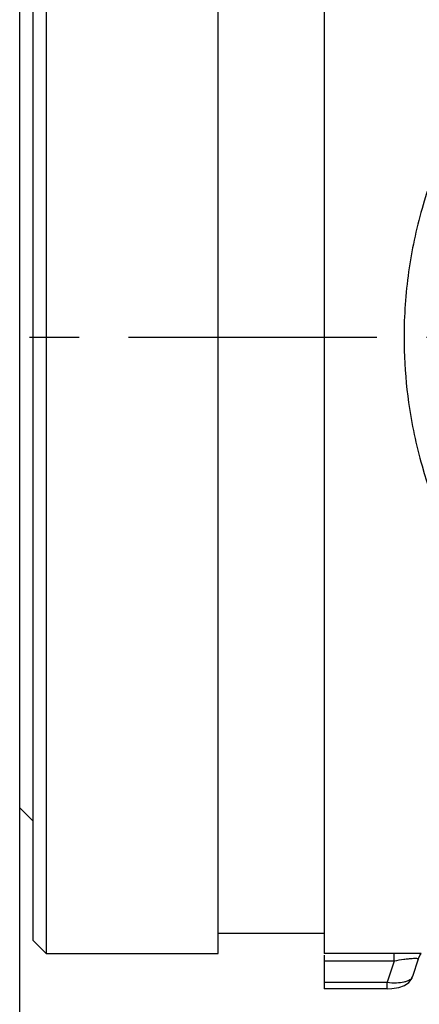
# Model space of a CAD drawing. Header units: millimetres. Extents: x 7426 to 8300, y 123 to 421.
# Tile 99 of 197: x 7967.28 to 7970.3, y 377.28 to 384.71. Entities that reach past the tile are written whole.
import ezdxf

# ---------------------------------------------------------------- set-up
doc = ezdxf.new("R2010")
doc.units = ezdxf.units.MM
doc.linetypes.add('CENTER', pattern=[0.6, 0.375, -0.075, 0.075, -0.075])
for name, color, linetype in [('中心线', 7, 'CENTER'), ('外形图', 7, 'Continuous'), ('尺寸标注', 7, 'Continuous')]:
    doc.layers.add(name, color=color, linetype=linetype)
doc.styles.add('微软雅黑', font='msyh.ttc')
doc.dimstyles.new('尺寸标注_细节_1_10比例', dxfattribs={"dimtxt": 1.5, "dimasz": 1.25, "dimexe": 0.5, "dimexo": 0.4, "dimgap": 0.5, "dimtad": 1, "dimdec": 1, "dimlfac": 10, "dimdsep": 46, "dimtxsty": '微软雅黑', "dimcen": 0.09, "dimadec": 0, "dimazin": 0, "dimtp": 0.01, "dimtm": 0.01, "dimtfac": 1, "dimtdec": 1, "dimtofl": 0, "dimtmove": 0, "dimatfit": 3, "dimfxl": 1, "dimtolj": 1, "dimarcsym": 0})

# ---------------------------------------------------------------- blocks, each defined once
blk = doc.blocks.new('*D1288')
at = {"layer": 'Defpoints', "color": 0}
for p in [(7966.1839, 379.964), (7967.2839, 379.834), (7967.2839, 373.4661)]:
    blk.add_point(p, dxfattribs=at)
at = {"layer": '尺寸标注', "color": 0, "lineweight": -2}
for p, q in [((7966.1839, 379.564), (7966.1839, 372.9661)), ((7967.2839, 379.434), (7967.2839, 372.9661)), ((7964.9339, 373.4661), (7960.9864, 373.4661)), ((7968.5339, 373.4661), (7969.7839, 373.4661))]:
    blk.add_line(p, q, dxfattribs=at)
at = {"layer": '尺寸标注', "color": 0}
for points in [[(7964.9339, 373.2578), (7964.9339, 373.6745), (7966.1839, 373.4661)], [(7968.5339, 373.6745), (7968.5339, 373.2578), (7967.2839, 373.4661)]]:
    blk.add_solid(points, dxfattribs=at)
at = {"layer": '尺寸标注', "color": 0, "insert": (7962.3352, 374.7326), "char_height": 1.5, "attachment_point": 5, "style": '微软雅黑'}
blk.add_mtext('\\A1;11', dxfattribs=at)
blk = doc.blocks.new('*D1290')
at = {"layer": 'Defpoints', "color": 0}
for p in [(7967.3839, 385.964), (7956.3313, 378.664), (7967.3839, 378.664)]:
    blk.add_point(p, dxfattribs=at)
at = {"layer": '尺寸标注', "color": 0, "lineweight": -2}
for p, q in [((7956.3313, 385.964), (7956.3313, 391.9238)), ((7966.9839, 385.964), (7955.8313, 385.964)), ((7956.3313, 384.714), (7956.3313, 379.914)), ((7966.9839, 378.664), (7955.8313, 378.664))]:
    blk.add_line(p, q, dxfattribs=at)
at = {"layer": '尺寸标注', "color": 0}
for points in [[(7956.5397, 384.714), (7956.123, 384.714), (7956.3313, 385.964)], [(7956.123, 379.914), (7956.5397, 379.914), (7956.3313, 378.664)]]:
    blk.add_solid(points, dxfattribs=at)
at = {"layer": '尺寸标注', "color": 0, "insert": (7955.0562, 389.5689), "char_height": 1.5, "attachment_point": 5, "rotation": 90, "style": '微软雅黑'}
blk.add_mtext('\\A1;\\A1;Φ73', dxfattribs=at)

msp = doc.modelspace()

# ---------------------------------------------------------------- linework, layer by layer
at = {"layer": '中心线', "linetype": 'CENTER', "ltscale": 5}
msp.add_line((7965.1075, 382.314), (7984.1381, 382.314), dxfattribs=at)
at = {"layer": '外形图', "color": 7, "linetype": 'Continuous'}
for p, q in [((7967.4839, 386.964), (7967.4839, 382.314)), ((7967.3839, 386.864), (7967.3839, 382.314)), ((7968.7839, 382.314), (7968.7839, 386.814)), ((7969.5839, 386.814), (7969.5839, 382.314)), ((7967.2839, 384.794), (7967.2839, 382.314)), ((7967.2839, 382.314), (7967.2839, 379.834)), ((7967.3839, 382.314), (7967.3839, 378.664)), ((7967.4839, 382.314), (7967.4839, 377.664)), ((7968.7839, 377.814), (7968.7839, 382.314)), ((7969.5839, 382.314), (7969.5839, 377.814)), ((7967.2839, 379.834), (7967.2839, 378.764)), ((7967.2839, 378.764), (7967.3839, 378.664)), ((7967.3839, 378.664), (7967.3839, 377.764)), ((7967.3839, 378.664), (7967.3839, 378.664)), ((7968.7839, 377.664), (7968.7839, 377.814)), ((7969.5839, 377.814), (7968.7839, 377.814)), ((7969.5839, 377.814), (7969.5839, 377.664)), ((7967.4839, 377.664), (7967.3839, 377.764)), ((7967.4839, 377.664), (7968.7839, 377.664)), ((7970.1136, 377.664), (7969.5839, 377.664)), ((7969.5839, 377.6492), (7969.5839, 377.6045)), ((7970.1136, 377.6045), (7970.1136, 377.664)), ((7970.3178, 377.664), (7970.1136, 377.664)), ((7969.5839, 377.6045), (7969.5839, 377.4455)), ((7970.1136, 377.6045), (7969.5839, 377.6045)), ((7970.1136, 377.6045), (7970.0624, 377.4455)), ((7970.2959, 377.621), (7970.2534, 377.489)), ((7970.2959, 377.6211), (7970.2959, 377.621)), ((7969.5839, 377.4455), (7969.5839, 377.397)), ((7969.5839, 377.4455), (7970.0624, 377.4455)), ((7970.0624, 377.397), (7970.0624, 377.4455)), ((7970.0624, 377.397), (7969.5839, 377.397)), ((7970.0624, 377.397), (7970.0624, 377.397))]:
    msp.add_line(p, q, dxfattribs=at)
for points in [[(7970.2959, 377.6212), (7970.3074, 377.6487), (7970.3178, 377.664)], [(7970.2959, 377.6211), (7970.2959, 377.6212)], [(7970.0624, 377.397), (7970.0953, 377.3981), (7970.1504, 377.406), (7970.1923, 377.4206), (7970.2246, 377.4431), (7970.2489, 377.4774), (7970.2522, 377.4858)], [(7970.2522, 377.4858), (7970.2535, 377.4892)]]:
    msp.add_lwpolyline(points, dxfattribs=at)
for points, knots in [([(7970.7006, 384.1539), (7970.5389, 383.8828), (7970.3456, 383.4372), (7970.2115, 382.8068), (7970.1886, 382.4787), (7970.1884, 382.3141)], [0, 0, 0, 0, 0.490795, 0.744061, 1, 1, 1, 1]), ([(7970.1899, 382.2141), (7970.1937, 382.0828), (7970.2185, 381.7887), (7970.3456, 381.1909), (7970.5389, 380.7452), (7970.7006, 380.4741)], [0.0518058, 0.0518058, 0.0518058, 0.0518058, 0.2559411, 0.5092075, 1, 1, 1, 1]), ([(7970.2959, 377.6212), (7970.2961, 377.622), (7970.291, 377.6239), (7970.284, 377.624), (7970.2681, 377.6247), (7970.2469, 377.6236), (7970.2187, 377.6214), (7970.1735, 377.6158), (7970.1379, 377.6094), (7970.1136, 377.6045)], [0.0004296, 0.0004296, 0.0004296, 0.0004296, 0.0150305, 0.0596857, 0.1399043, 0.2580846, 0.4130167, 0.5965542, 1, 1, 1, 1]), ([(7970.0624, 377.4455), (7970.0852, 377.4429), (7970.1281, 377.4408), (7970.1792, 377.4457), (7970.2132, 377.4555), (7970.2353, 377.4656), (7970.2484, 377.4775), (7970.2522, 377.4858)], [0, 0, 0, 0, 0.334298, 0.625752, 0.7467981, 0.848698, 0.9833524, 0.9833524, 0.9833524, 0.9833524])]:
    msp.add_open_spline(points, degree=3, knots=knots, dxfattribs=at)
for points in [[(7970.1884, 382.3141), (7970.1884, 382.3141), (7970.1884, 382.314), (7970.1884, 382.314)], [(7970.1884, 382.314), (7970.1884, 382.2807), (7970.1889, 382.2474), (7970.1899, 382.2141)], [(7970.2959, 377.6211), (7970.2959, 377.6211), (7970.2959, 377.6211), (7970.2959, 377.6212)], [(7970.2522, 377.4858), (7970.2527, 377.4869), (7970.2531, 377.4879), (7970.2534, 377.489)]]:
    msp.add_open_spline(points, degree=3, dxfattribs=at)

# ---------------------------------------------------------------- dimensions: what is measured, and where the dimension line sits
at = {"layer": '尺寸标注'}
dim = msp.add_linear_dim(base=(7956.3313, 378.664), p1=(7967.3839, 385.964), p2=(7967.3839, 378.664), angle=90, text='\\A1;Φ<>', dimstyle='尺寸标注_细节_1_10比例', override={"dimtxsty": '微软雅黑'}, dxfattribs=at)
dim.commit()
dim.dimension.update_dxf_attribs({"geometry": '*D1290', "text_midpoint": (7956.3313, 389.5689), "dimtype": 160})
dim = msp.add_linear_dim(base=(7967.2839, 373.4661), p1=(7966.1839, 379.964), p2=(7967.2839, 379.834), dimstyle='尺寸标注_细节_1_10比例', dxfattribs=at)
dim.commit()
dim.dimension.update_dxf_attribs({"geometry": '*D1288', "text_midpoint": (7962.3352, 373.4661), "dimtype": 160})

doc.saveas('drawing.dxf')
